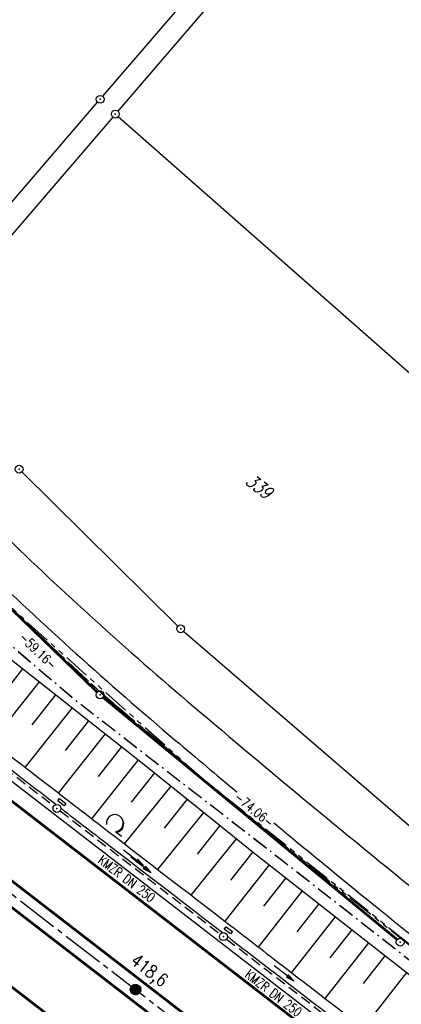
# Model space of a CAD drawing. Extents: x 448814 to 449970, y 436659 to 437685.
# Tile 55 of 132: x 449306 to 449379, y 437250 to 437437. Entities that reach past the tile are written whole.
import ezdxf
from ezdxf.enums import TextEntityAlignment as Align

# ---------------------------------------------------------------- set-up
doc = ezdxf.new("R2010")
doc.units = 0
doc.header["$LTSCALE"] = 2
doc.header["$MEASUREMENT"] = 0
for name, pattern in [('ACHSE', [5.5, 4, -0.5, 0.5, -0.5]), ('AUSGEZOGEN', [0]), ('BAB-FM2', [2.6, 1.5, -0.5, 0.1, -0.5]), ('GESTRICH-X2', [1.5, 1, -0.5]), ('PHANTOMX2', [5, 2.5, -0.5, 0.5, -0.5, 0.5, -0.5])]:
    doc.linetypes.add(name, pattern=pattern)
doc.layers.get('0').update_dxf_attribs({"linetype": 'AUSGEZOGEN'})
for name, color, linetype in [('213-ABSTAND', 8, 'AUSGEZOGEN'), ('213-FLSTNR', 8, 'AUSGEZOGEN'), ('213-GRENZL', 8, 'AUSGEZOGEN'), ('213-GRENZL-BAB', 7, 'AUSGEZOGEN'), ('213-GRENZP', 8, 'AUSGEZOGEN'), ('213GRENZP-BAB', 7, 'AUSGEZOGEN'), ('ACHSETOP', 250, 'ACHSE'), ('BAB_FM', 5, 'BAB-FM2'), ('BOESCHG', 250, 'AUSGEZOGEN'), ('FBRTOP', 250, 'AUSGEZOGEN'), ('HEKT_B', 250, 'CONTINUOUS'), ('KANAL', 7, 'GESTRICH-X2'), ('Lichtwellenleiter COLT', 46, 'PHANTOMX2'), ('Lichtwellenleiter GLH', 46, 'PHANTOMX2'), ('MULDE', 250, 'AUSGEZOGEN'), ('PFEIL', 7, 'CONTINUOUS'), ('PFEILTOP', 200, 'AUSGEZOGEN'), ('SCHSYMBOL', 200, 'AUSGEZOGEN'), ('STRASSE', 250, 'AUSGEZOGEN'), ('TEXTO', 4, 'CONTINUOUS'), ('WALD', 8, 'AUSGEZOGEN')]:
    doc.layers.add(name, color=color, linetype=linetype)
doc.styles.add('ROMANS', font='romans.shx', dxfattribs={"width": 0.8})

# ---------------------------------------------------------------- blocks, each defined once
blk = doc.blocks.new('*X15')
at = {"color": 0}
for p, q in [((212.23, 257.39), (213.24, 258.4)), ((212.24, 257.33), (213.31, 258.4)), ((212.24, 257.47), (213.17, 258.4)), ((212.24, 257.26), (213.37, 258.39)), ((212.24, 257.55), (213.09, 258.39)), ((212.25, 257.2), (213.43, 258.38)), ((212.26, 257.63), (213, 258.37)), ((212.27, 257.14), (213.49, 258.37)), ((212.28, 257.09), (213.55, 258.35)), ((212.29, 257.73), (212.9, 258.35)), ((212.3, 257.04), (213.6, 258.33)), ((212.32, 256.99), (213.65, 258.31)), ((212.34, 257.86), (212.78, 258.29)), ((212.35, 256.94), (213.69, 258.29)), ((212.37, 256.9), (213.74, 258.26)), ((212.4, 256.85), (213.78, 258.24)), ((212.43, 256.81), (213.83, 258.21)), ((212.46, 256.77), (213.86, 258.18)), ((212.49, 256.73), (213.9, 258.14)), ((212.53, 256.7), (213.94, 258.11)), ((212.56, 256.66), (213.97, 258.07)), ((212.6, 256.63), (214.01, 258.03)), ((212.64, 256.6), (214.04, 257.99)), ((212.68, 256.57), (214.07, 257.95)), ((212.73, 256.54), (214.09, 257.91)), ((212.77, 256.52), (214.12, 257.86)), ((212.82, 256.49), (214.14, 257.82)), ((212.87, 256.47), (214.16, 257.77)), ((212.92, 256.45), (214.18, 257.72)), ((212.97, 256.44), (214.2, 257.66)), ((213.03, 256.42), (214.21, 257.6)), ((213.09, 256.41), (214.22, 257.54)), ((213.16, 256.41), (214.23, 257.48)), ((213.22, 256.4), (214.23, 257.41)), ((213.3, 256.41), (214.23, 257.34)), ((213.38, 256.41), (214.22, 257.26)), ((213.46, 256.43), (214.2, 257.17)), ((213.56, 256.46), (214.18, 257.07)), ((213.69, 256.51), (214.12, 256.95))]:
    blk.add_line(p, q, dxfattribs=at)
blk = doc.blocks.new('SRMAST2')
at = {"color": 0}
blk.add_circle((0, 0), 0.999, dxfattribs=at)
blk.add_point((0, 0), dxfattribs=at)
blk.add_blockref('*X15', (-213.23, -257.4))
blk = doc.blocks.new('GST')
at = {"color": 0}
blk.add_circle((0, 0), 0.75, dxfattribs=at)
blk.add_point((0, 0), dxfattribs=at)
blk = doc.blocks.new('13')
blk.add_lwpolyline([(0.76, 1.22), (-0.75, 1.22), (-0.75, 1.8), (0.76, 1.8)], close=True)
at = {"rotation": 180}
blk.add_blockref('GST', (0, 0), dxfattribs=at)
blk = doc.blocks.new('PFEIL2')
at = {"color": 0}
for p, q in [((0.88, 0), (-2.4, -0.01)), ((0.88, -0.27), (0.88, 0.28)), ((0.88, 0.28), (2.43, 0.01)), ((0.91, 0.27), (0.88, 0.26)), ((0.97, 0.26), (0.88, 0.25)), ((1.02, 0.25), (0.88, 0.23)), ((1.07, 0.24), (0.88, 0.21)), ((1.13, 0.23), (0.88, 0.19)), ((1.18, 0.22), (0.88, 0.17)), ((1.24, 0.21), (0.88, 0.15)), ((1.29, 0.21), (0.88, 0.14)), ((1.34, 0.2), (0.88, 0.12)), ((1.4, 0.19), (0.88, 0.1)), ((1.45, 0.18), (0.88, 0.08)), ((1.51, 0.17), (0.88, 0.06)), ((1.56, 0.16), (0.88, 0.04)), ((1.61, 0.15), (0.88, 0.02)), ((1.67, 0.14), (0.88, 0.01)), ((1.72, 0.13), (0.88, -0.01)), ((1.78, 0.12), (0.88, -0.03)), ((1.83, 0.11), (0.88, -0.05)), ((1.88, 0.1), (0.88, -0.07)), ((1.94, 0.09), (0.88, -0.09)), ((2.05, 0.08), (0.88, -0.12)), ((1.99, 0.08), (0.88, -0.11)), ((2.1, 0.07), (0.88, -0.14)), ((2.15, 0.06), (0.88, -0.16)), ((2.21, 0.05), (0.88, -0.18)), ((2.26, 0.04), (0.88, -0.2)), ((2.32, 0.03), (0.88, -0.22)), ((2.37, 0.02), (0.88, -0.23)), ((2.42, 0.01), (0.88, -0.25)), ((2.43, 0.01), (0.88, -0.27))]:
    blk.add_line(p, q, dxfattribs=at)
blk = doc.blocks.new('LW')
at = {"color": 0}
blk.add_line((1.18, 0), (2.58, 0), dxfattribs=at)
for centre, radius, start, end in [((0.07, 1.19), 1.6, 312.7202, 226.7249), ((0.17, 1.08), 1.68, 321.1992, 68.9844), ((0.08, 1.13), 1.67, 319.2916, 65.2101)]:
    blk.add_arc(centre, radius, start, end, dxfattribs=at)

msp = doc.modelspace()

# ---------------------------------------------------------------- linework, layer by layer
at = {"layer": '213-GRENZL'}
for p, q in [((449321.67, 437422.73), (449354.14, 437460.55)), ((449357.34, 437458.08), (449324.56, 437419.91)), ((449290.02, 437385.88), (449320.69, 437421.59)), ((449323.58, 437418.77), (449289.45, 437379.03)), ((449428.16, 437327.65), (449324.63, 437418.84)), ((449306.29, 437351.19), (449335.99, 437321.86)), ((449337.09, 437320.84), (449382.92, 437281.31))]:
    msp.add_line(p, q, dxfattribs=at)
at = {"layer": '213-GRENZL-BAB', "const_width": 0.5, "flags": 128}
for points in [[(449320.62, 437309.27), (449279.2, 437349.39)], [(449321.74, 437308.27), (449377.73, 437262.13)]]:
    msp.add_lwpolyline(points, dxfattribs=at)
at = {"layer": 'ACHSETOP', "flags": 128}
msp.add_lwpolyline([(448957.68, 437538.39), (449011.27, 437497.03), (449090.43, 437435.92), (449169.59, 437374.82), (449248.76, 437313.72), (449327.92, 437252.62), (449426.87, 437176.24), (449506.03, 437115.14), (449624.77, 437023.48), (449723.72, 436947.11), (449842.47, 436855.45), (449856.16, 436844.88)], dxfattribs=at)
at = {"layer": 'BAB_FM', "flags": 128}
for points in [[(449281.72, 437346.19), (449288.62, 437339.81), (449303.99, 437325.29), (449321.42, 437309.1)], [(449277.89, 437340.5), (449316.53, 437307.7), (449355.94, 437277.16), (449395.37, 437246.28), (449417.76, 437227.69), (449419.41, 437223.07), (449432.95, 437212.9), (449451.81, 437199.73), (449472.81, 437182.65), (449487.88, 437172.79), (449487.88, 437172.79), (449487.88, 437172.79), (449487.88, 437172.79), (449487.88, 437172.79)], [(449277.99, 437340.8), (449306.59, 437316.17), (449316.53, 437307.7), (449355.95, 437277.16), (449395.37, 437246.29), (449417.77, 437227.7), (449419.25, 437223.34), (449419.42, 437223.07), (449432.96, 437212.91), (449451.81, 437199.74), (449472.82, 437182.65), (449487.89, 437172.8), (449494.31, 437157.52), (449507.58, 437145.04), (449552.95, 437113.96), (449563.88, 437108.66), (449589.73, 437088.35), (449629.51, 437057.98), (449670.17, 437029.26), (449693.28, 437015.2), (449712.61, 437001.16), (449728.89, 436989.34), (449777.25, 436952.24), (449822.97, 436916.41), (449852.11, 436894.04), (449865.89, 436885.33), (449867.1, 436886.07)], [(449321.42, 437309.1), (449340.24, 437293.09)], [(449355.94, 437277.16), (449355.94, 437277.16), (449355.94, 437277.16), (449355.94, 437277.16), (449355.94, 437277.16), (449355.94, 437277.16), (449355.94, 437277.16), (449355.94, 437277.16), (449355.94, 437277.16), (449355.94, 437277.16), (449355.94, 437277.16), (449355.94, 437277.16), (449355.94, 437277.16), (449355.94, 437277.16), (449355.94, 437277.16), (449355.94, 437277.16), (449355.94, 437277.16), (449355.94, 437277.16), (449355.94, 437277.16), (449355.94, 437277.16), (449355.94, 437277.16), (449355.94, 437277.16), (449355.94, 437277.16), (449355.94, 437277.16), (449355.94, 437277.16), (449355.94, 437277.16), (449355.94, 437277.16), (449355.94, 437277.16), (449355.94, 437277.16), (449355.94, 437277.16)]]:
    msp.add_lwpolyline(points, dxfattribs=at)
at = {"layer": 'BOESCHG'}
for p, q in [((449301.96, 437308), (449306.49, 437313.73)), ((449300.59, 437299.82), (449309.63, 437311.25)), ((449308.26, 437303.07), (449312.77, 437308.77)), ((449306.92, 437294.93), (449315.9, 437306.29)), ((449314.57, 437298.15), (449319.04, 437303.81)), ((449313.26, 437290.05), (449322.18, 437301.33)), ((449320.87, 437293.23), (449325.32, 437298.85)), ((449319.59, 437285.16), (449328.46, 437296.37)), ((449327.13, 437288.33), (449331.58, 437293.87)), ((449325.84, 437280.35), (449334.7, 437291.37)), ((449333.41, 437283.38), (449337.81, 437288.86)), ((449332.18, 437275.47), (449340.93, 437286.35)), ((449339.7, 437278.43), (449344.05, 437283.85)), ((449338.53, 437270.58), (449347.17, 437281.34)), ((449346.05, 437273.45), (449350.29, 437278.84)), ((449344.97, 437265.62), (449353.43, 437276.37)), ((449352.36, 437268.53), (449356.58, 437273.89)), ((449351.31, 437260.73), (449359.72, 437271.42)), ((449358.67, 437263.62), (449362.86, 437268.95)), ((449357.64, 437255.84), (449366.01, 437266.47)), ((449365, 437258.69), (449369.16, 437264.01)), ((449364, 437250.93), (449372.31, 437261.54)), ((449371.31, 437253.78), (449375.46, 437259.08)), ((449371.28, 437245.3), (449379.55, 437255.87))]:
    msp.add_line(p, q, dxfattribs=at)
msp.add_lwpolyline([(449267.66, 437346.2), (449275.03, 437339.69), (449283.92, 437331.64), (449304.02, 437315.69), (449329.57, 437295.49), (449343.13, 437284.59), (449350.09, 437278.99), (449366.89, 437265.78), (449381.76, 437254.14)], dxfattribs=at)
msp.add_lwpolyline([(449266.97, 437274.2, -0.000532), (449286.17, 437258.85, -0.001248), (449294.33, 437252.27, -0.000114), (449319.16, 437232.17, 0.000203), (449333.12, 437220.86, 0.010678), (449354.61, 437204.22, -0.00948), (449378.86, 437185.54, -0.044305), (449380.48, 437183.99, -0.00904), (449387.56, 437175.59)], format="xyb", dxfattribs=at)
at = {"layer": 'FBRTOP'}
msp.add_lwpolyline([(448968.07, 437551.85, -0.000001), (448991.97, 437533.4, 0.000001), (449021.66, 437510.48, 0), (449059.52, 437481.26, 0), (449100.82, 437449.38, 0.000002), (449140.4, 437418.83, -0.000003), (449179.98, 437388.28, -0.000004), (449219.56, 437357.73, 0.000004), (449259.14, 437327.18), (449338.3, 437266.08), (449437.26, 437189.7), (449516.42, 437128.6), (449635.16, 437036.94), (449660.73, 437017.16, -0.000002)], format="xyb", dxfattribs=at)
at = {"layer": 'FBRTOP', "const_width": 0.5}
for points in [[(448966.25, 437549.49, -0.000001), (448990.15, 437531.04), (449019.84, 437508.13), (449057.7, 437478.9), (449099, 437447.02, 0.000002), (449138.58, 437416.47, -0.000003), (449178.16, 437385.92, -0.000004), (449217.74, 437355.37, 0.000004), (449257.32, 437324.82), (449336.48, 437263.72), (449435.43, 437187.34), (449514.6, 437126.24), (449633.34, 437034.58), (449658.91, 437014.8)], [(448958.91, 437539.97, -0.000001), (448982.81, 437521.52, 0.000001), (449012.49, 437498.61, 0), (449050.36, 437469.38, 0), (449091.65, 437437.51, 0.000002), (449131.24, 437406.96, -0.000003), (449170.82, 437376.41, -0.000004), (449210.4, 437345.85, 0.000004), (449249.98, 437315.3), (449329.14, 437254.2), (449428.09, 437177.82), (449507.25, 437116.72), (449574.42, 437064.88)], [(448965.93, 437529.5, -0.000001), (448980.36, 437518.36, 0.000001), (449010.05, 437495.44, 0.000001), (449047.91, 437466.22, 0.000001), (449089.21, 437434.34, 0.000002), (449128.79, 437403.79, -0.000003), (449168.37, 437373.24, -0.000004), (449207.95, 437342.69, 0.000004), (449247.53, 437312.14), (449326.69, 437251.03), (449425.65, 437174.66), (449504.81, 437113.55), (449571.97, 437061.72)]]:
    msp.add_lwpolyline(points, format="xyb", dxfattribs=at)
msp.add_lwpolyline([(448949.13, 437527.31), (449002.72, 437485.94), (449081.88, 437424.84), (449161.04, 437363.74), (449240.2, 437302.64), (449319.36, 437241.54), (449418.31, 437165.16), (449497.47, 437104.06), (449616.22, 437012.4), (449715.17, 436936.02), (449833.91, 436844.37), (449847.61, 436833.8)], dxfattribs=at)
at = {"layer": 'KANAL'}
for p, q in [((449281.56, 437311.38), (449312.37, 437287.59)), ((449313.56, 437286.66), (449344.06, 437263.19)), ((449345.25, 437262.25), (449375.91, 437238.59))]:
    msp.add_line(p, q, dxfattribs=at)
at = {"layer": 'Lichtwellenleiter COLT', "flags": 128}
msp.add_lwpolyline([(448987.76, 437577.35), (448999.76, 437565.35), (449013.23, 437542.09), (449015.39, 437534.98), (449018.87, 437529.6), (449025.86, 437525.22), (449038.3, 437522.2), (449054.37, 437521.79), (449059.83, 437520.83), (449063.6, 437518.32), (449065.94, 437515.99), (449065.94, 437515.99), (449095.92, 437479.56), (449111.4, 437468.12), (449127.44, 437455.52), (449178.72, 437415.24), (449233.15, 437373.83), (449253.21, 437359.13), (449262.23, 437352.79), (449280.62, 437346.76), (449287.1, 437341.82), (449307.55, 437322.33), (449340.02, 437293.36), (449374.56, 437265.73), (449393.08, 437250.74), (449428.07, 437222.46), (449452.14, 437199.79), (449494.56, 437161.22), (449507.89, 437149.01), (449534.3, 437128.89), (449553.23, 437115.21), (449572.54, 437100.71), (449585.24, 437093.35), (449606.15, 437079.4), (449652.15, 437047.51), (449661.01, 437041.17), (449666.59, 437037.87), (449672.52, 437035.64), (449679.08, 437032.18), (449687.18, 437027), (449687.18, 437027), (449737.29, 436987.47), (449769.33, 436962.31)], dxfattribs=at)
at = {"layer": 'Lichtwellenleiter GLH', "flags": 128}
msp.add_lwpolyline([(448987.88, 437577.51), (449010.1, 437551.38), (449016.19, 437536.4), (449021.74, 437528.72), (449038.78, 437522.27), (449054.54, 437521.86), (449060.55, 437520.65), (449065.79, 437515.9), (449095.77, 437479.47), (449099.8, 437476.39), (449111.46, 437468.05), (449130.15, 437452.82), (449130.15, 437452.82), (449149.33, 437438.24), (449167.32, 437424.32), (449186.31, 437409.34), (449205.49, 437394.55), (449223.61, 437380.18), (449236.8, 437370.5), (449248.92, 437361.94), (449261.58, 437352.63), (449264.54, 437351.36), (449279.16, 437347.17), (449281.72, 437346.19), (449321.42, 437309.1), (449340.02, 437293.36), (449356.91, 437279.56), (449377.23, 437263.36), (449393.08, 437250.74), (449397.29, 437247.33), (449421.04, 437227.89), (449437.84, 437213.13), (449442.12, 437206), (449459.73, 437191.54), (449481.12, 437173.04), (449488.91, 437165.53), (449493.55, 437161.87), (449538.76, 437125.75), (449551.18, 437118.3), (449554.62, 437114.8), (449556.48, 437112.36), (449572.38, 437100.62), (449574.79, 437099.22), (449585.08, 437093.26), (449588.67, 437091.23), (449604.54, 437080.59), (449622.04, 437068.93), (449637.57, 437058.56), (449652.21, 437047.81), (449662.24, 437040.56), (449672.52, 437035.64), (449674.78, 437034.6), (449688.14, 437027.63), (449701.05, 437018.18), (449712.46, 437010.13), (449722.3, 437002.3), (449730.86, 436994.18), (449735.94, 436988.35), (449789.13, 436946.92), (449802.1, 436935.3), (449809.68, 436928.95), (449822.5, 436919.98), (449850.92, 436898.87), (449850.92, 436898.87), (449871.01, 436884.1), (449881.05, 436877.11)], dxfattribs=at)
at = {"layer": 'MULDE'}
for points in [[(449251.54, 437337.65, 0.000018), (449270.97, 437322.66, -0.000032), (449282.27, 437313.95, -0.000015), (449298.34, 437301.55, 0.000035), (449314.41, 437289.16, 0.000217), (449324.66, 437281.26, -0.000104), (449346.07, 437264.77, -0.000202), (449355.96, 437257.14, -0.000091), (449378.02, 437240.12, -0.000091)], [(449281.77, 437311.8, -0.000015), (449297.12, 437299.97, 0.000034), (449312.73, 437287.93, 0.000217)], [(449313.74, 437287.14, 0.000205), (449323.44, 437279.68, -0.000102), (449344.45, 437263.5, -0.000202)], [(449345.48, 437262.7, -0.000189), (449354.74, 437255.56, -0.000088), (449376.22, 437238.98, -0.000091)]]:
    msp.add_lwpolyline(points, format="xyb", dxfattribs=at)
at = {"layer": 'STRASSE'}
for points in [[(449159.37, 437489.74, -0.000843), (449167.36, 437481.19, 0.000232), (449196.29, 437450.16, 0.000211), (449217.2, 437427.78, 0.000191), (449240.36, 437403.02, 0.003088), (449250.19, 437392.66, 0.001308), (449273.73, 437368.26, 0.004337), (449287.87, 437353.93, 0.003938), (449303.71, 437338.4, 0.008412), (449321.35, 437321.94, 0.008136), (449340.15, 437305.52, 0.002219), (449362.46, 437286.84, 0.003129), (449378.39, 437273.8, 0.000219), (449408.94, 437249.11, 0.000389)], [(449162.14, 437476.33, 0.000232), (449191.08, 437445.3, 0.000211), (449212, 437422.9, 0.000191), (449235.16, 437398.15, 0.003088), (449245.04, 437387.72, 0.001308), (449268.61, 437363.29, 0.004337), (449282.83, 437348.88, 0.003938), (449298.76, 437333.27, 0.008412), (449316.57, 437316.64, 0.008136), (449335.55, 437300.07, 0.001158), (449347.2, 437290.28, 0.003129)], [(449354.28, 437284.37, 0.000359), (449357.91, 437281.36, 0.003129), (449373.91, 437268.25, 0.000219), (449404.46, 437243.56, 0.000389), (449421.69, 437229.68, 0.000199), (449432, 437221.39, 0.000081), (449457.46, 437200.94, 0.002212), (449494.32, 437171.61, 0.005742), (449508.7, 437160.54, 0.0056), (449521.91, 437150.84, 0.002613), (449550.55, 437130.52, 0.00064), (449578.54, 437110.94, -0.001217), (449593.23, 437100.63, -0.000457), (449613.18, 437086.54, 0.000962), (449622.66, 437079.85, 0.000105), (449627.31, 437076.59, 0.000015), (449659.79, 437053.81, 0.000123), (449666.12, 437049.37, -0.000021), (449703.92, 437022.89, -0.00448), (449713.39, 437016.12, -0.002235), (449739.72, 436996.78)]]:
    msp.add_lwpolyline(points, format="xyb", dxfattribs=at)

# ---------------------------------------------------------------- block references
at = {"layer": '213-GRENZP', "rotation": 322.3369009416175}
for p in [(449321.18, 437422.16), (449324.07, 437419.34), (449305.76, 437351.72), (449336.52, 437321.33)]:
    msp.add_blockref('GST', p, dxfattribs=at)
at = {"layer": '213GRENZP-BAB', "rotation": 322.3369009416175}
for p in [(449321.16, 437308.75), (449378.31, 437261.65)]:
    msp.add_blockref('GST', p, dxfattribs=at)
at = {"layer": 'HEKT_B'}
msp.add_blockref('SRMAST2', (449327.92, 437252.62), dxfattribs=at)
at = {"layer": 'PFEIL'}
for p, rotation in [((449328.92, 437276.36), 322.3977999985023), ((449356.19, 437255.69), 322.3326000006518)]:
    msp.add_blockref('PFEIL2', p, dxfattribs=dict(at, rotation=rotation))
at = {"layer": 'PFEILTOP', "rotation": 322.3369009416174}
msp.add_blockref('PFEIL2', (449327.52, 437277.71), dxfattribs=at)
at = {"layer": 'SCHSYMBOL', "rotation": 322.3365}
for p in [(449312.96, 437287.12), (449344.65, 437262.72)]:
    msp.add_blockref('13', p, dxfattribs=at)
at = {"layer": 'WALD', "rotation": 322.3369009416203}
msp.add_blockref('LW', (449323.2, 437283.44), dxfattribs=at)

# ---------------------------------------------------------------- texts
at = {"layer": '213-ABSTAND', "char_height": 1.8, "attachment_point": 5, "style": 'ROMANS'}
for s, insert, rotation in [('-59.16-', (449309.38, 437317.1), 315.9174), ('-74.06-', (449350.51, 437286.87), 320.5069)]:
    msp.add_mtext(s, dxfattribs=dict(at, insert=insert, rotation=rotation))
at = {"layer": '213-FLSTNR', "style": 'ROMANS', "oblique": 15, "width": 0.8}
msp.add_text('339', height=2.5, rotation=322.3369, dxfattribs=at).set_placement((449348.65, 437349.04))
at = {"layer": 'HEKT_B', "style": 'ROMANS', "width": 0.8}
msp.add_text('418,6', height=2.5, rotation=322.3365, dxfattribs=at).set_placement((449326.78, 437257.69))
at = {"layer": 'TEXTO', "style": 'ROMANS', "width": 0.75}
for rotation, p in [(322.3978, (449325.69, 437273.02)), (322.3326, (449353.64, 437251.23))]:
    msp.add_text('KMZR DN 250', height=1.8, rotation=rotation, dxfattribs=at).set_placement(p, align=Align.CENTER)

doc.saveas('drawing.dxf')
